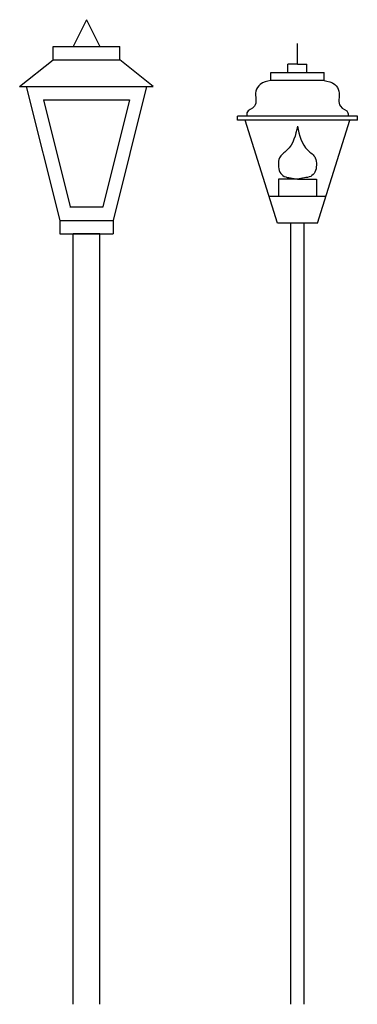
# Model space of a CAD drawing. Header units: millimetres. Extents: x 172.43 to 173.69, y 125.24 to 128.92.
import ezdxf

# ---------------------------------------------------------------- set-up
doc = ezdxf.new("R2010")
doc.units = ezdxf.units.MM

msp = doc.modelspace()

# ---------------------------------------------------------------- linework, layer by layer
for p, q in [((172.675, 128.9177), (172.625, 128.8177)), ((172.675, 128.9177), (172.725, 128.8177)), ((172.55, 128.8177), (172.8, 128.8177)), ((172.55, 128.7677), (172.55, 128.8177)), ((172.8, 128.7677), (172.8, 128.8177)), ((172.425, 128.6677), (172.55, 128.7677)), ((172.55, 128.7677), (172.8, 128.7677)), ((172.925, 128.6677), (172.8, 128.7677)), ((173.3646, 128.7207), (173.5646, 128.7207)), ((173.3646, 128.6907), (173.3646, 128.7207)), ((173.5646, 128.6907), (173.3646, 128.6907)), ((173.5646, 128.6907), (173.5646, 128.7207)), ((172.425, 128.6677), (172.925, 128.6677)), ((172.45, 128.6677), (172.575, 128.1677)), ((172.9, 128.6677), (172.775, 128.1677)), ((172.5141, 128.6177), (172.6141, 128.2177)), ((172.5141, 128.6177), (172.836, 128.6177)), ((172.836, 128.6177), (172.736, 128.2177)), ((173.6889, 128.557), (173.2404, 128.557)), ((173.6889, 128.5427), (173.2404, 128.5427)), ((173.3896, 128.157), (173.2691, 128.5427)), ((173.5396, 128.157), (173.6602, 128.5427)), ((173.5709, 128.257), (173.3584, 128.257)), ((172.6122, 128.2177), (172.7378, 128.2177)), ((172.575, 128.1677), (172.775, 128.1677)), ((172.575, 128.1677), (172.575, 128.1177)), ((172.775, 128.1677), (172.775, 128.1177)), ((173.5396, 128.157), (173.3896, 128.157)), ((173.4396, 125.2377), (173.4396, 128.157)), ((173.4896, 125.2377), (173.4896, 128.157)), ((172.575, 128.1177), (172.775, 128.1177)), ((172.725, 128.1177), (172.625, 128.1177)), ((172.625, 125.2377), (172.625, 128.1177)), ((172.725, 125.2377), (172.725, 128.1177))]:
    msp.add_line(p, q)
at = {"ltscale": 0.01}
for p, q in [((173.4646, 128.751), (173.4646, 128.8285)), ((173.429, 128.7207), (173.429, 128.751)), ((173.4646, 128.751), (173.429, 128.751)), ((173.4646, 128.751), (173.5003, 128.751)), ((173.5003, 128.7207), (173.5003, 128.751)), ((173.2404, 128.5427), (173.2404, 128.557)), ((173.6889, 128.5427), (173.6889, 128.557)), ((173.3935, 128.3212), (173.3935, 128.257)), ((173.4646, 128.3212), (173.3935, 128.3212)), ((173.4646, 128.3212), (173.5358, 128.3212)), ((173.5358, 128.3212), (173.5358, 128.257))]:
    msp.add_line(p, q, dxfattribs=at)
for points in [[(173.3646, 128.6907), (173.3252, 128.6757), (173.3093, 128.6509), (173.3093, 128.619), (173.3039, 128.5941), (173.2755, 128.5693), (173.2755, 128.557)], [(173.5646, 128.6907), (173.6041, 128.6757), (173.62, 128.6509), (173.62, 128.619), (173.6254, 128.5941), (173.6538, 128.5693), (173.6538, 128.557)]]:
    msp.add_spline(points, degree=3, dxfattribs=at)
for points, start_tangent in [([(173.4646, 128.5202), (173.4256, 128.4295), (173.3977, 128.4016), (173.3939, 128.3741), (173.3992, 128.3478), (173.415, 128.332), (173.4388, 128.3267), (173.4646, 128.3212)], (-0.085462, 0.996341)), ([(173.4646, 128.5202), (173.5037, 128.4295), (173.5316, 128.4016), (173.5354, 128.3741), (173.5301, 128.3478), (173.5143, 128.332), (173.4905, 128.3267), (173.4646, 128.3212)], (0.085462, 0.996341))]:
    msp.add_spline(points, degree=3, dxfattribs=dict(at, start_tangent=start_tangent))

doc.saveas('drawing.dxf')
